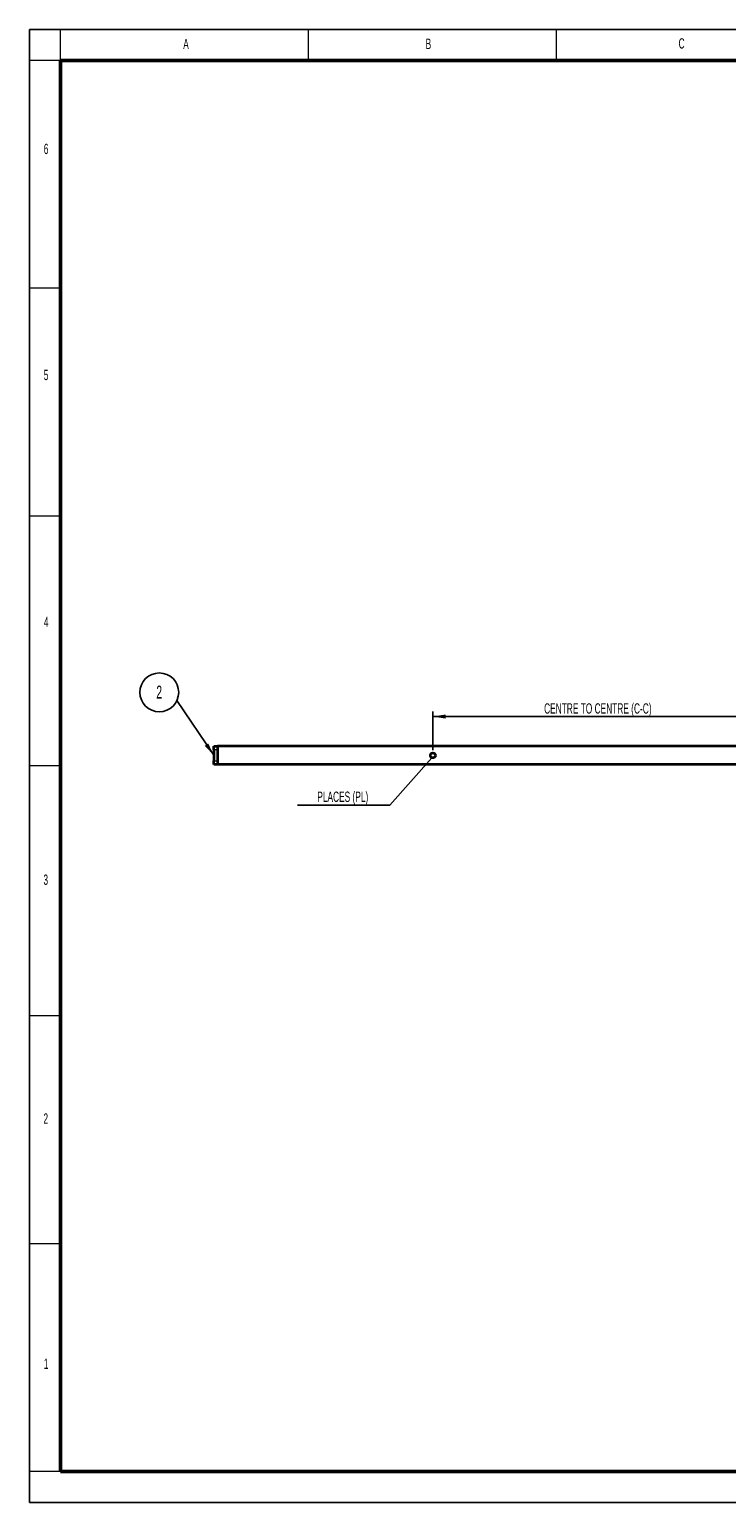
# Model space of a CAD drawing. Header units: millimetres. Extents: x 48 to 2827, y 39 to 2041.
# Tile 1 of 3: x 48 to 995, y 39 to 2041. Entities that reach past the tile are written whole.
import ezdxf

# ---------------------------------------------------------------- set-up
doc = ezdxf.new("R2010")
doc.units = ezdxf.units.MM
doc.header["$LTSCALE"] = 7
doc.linetypes.add('SLD-Solid', pattern=[0])
doc.layers.add('-FORMAT-', color=7, linetype='SLD-Solid')
doc.layers.add('-FORMAT_TEXT-', color=7, linetype='SLD-Solid')
doc.styles.add('SLDTEXTSTYLE0', font='TXT', dxfattribs={"width": 0.605})
doc.dimstyles.new('SLDDIMSTYLE1', dxfattribs={"dimtxt": 14, "dimasz": 17.5, "dimexe": 0, "dimexo": 0.0625, "dimgap": 3.5, "dimtad": 1, "dimdec": 1, "dimrnd": 1e-09, "dimzin": 12, "dimdsep": 46, "dimtxsty": 'SLDTEXTSTYLE0', "dimsah": 1, "dimcen": 0.09, "dimadec": 0, "dimazin": 3, "dimtfac": 1, "dimtdec": 1, "dimtofl": 0, "dimtmove": 0, "dimatfit": 3, "dimfxl": 1, "dimfrac": 2, "dimtolj": 1, "dimtzin": 12, "dimarcsym": 0})
doc.dimstyles.new('SLDDIMSTYLE3', dxfattribs={"dimtxt": 0.18, "dimasz": 17.5, "dimexe": 0, "dimexo": 0.0625, "dimgap": 0, "dimtad": 0, "dimtih": 1, "dimtoh": 1, "dimdec": 0, "dimrnd": 1e-09, "dimzin": 0, "dimdsep": 46, "dimtxsty": 'Standard', "dimsah": 1, "dimcen": 0.09, "dimadec": 0, "dimazin": 0, "dimtfac": 17.5, "dimtdec": 0, "dimtofl": 0, "dimtmove": 0, "dimatfit": 3, "dimfxl": 1, "dimfrac": 2, "dimtolj": 1, "dimtzin": 0, "dimarcsym": 0})
doc.dimstyles.new('SLDDIMSTYLE4', dxfattribs={"dimtxt": 0.18, "dimasz": 17.5, "dimexe": 0, "dimexo": 0.0625, "dimgap": 0, "dimtad": 0, "dimtih": 1, "dimtoh": 1, "dimdec": 0, "dimrnd": 1e-09, "dimzin": 0, "dimdsep": 46, "dimtxsty": 'Standard', "dimblk1": 'NONE', "dimblk2": 'NONE', "dimsah": 1, "dimcen": 0.09, "dimadec": 0, "dimazin": 0, "dimtfac": 17.5, "dimtdec": 0, "dimtofl": 0, "dimtmove": 0, "dimatfit": 3, "dimldrblk": 'NONE', "dimfxl": 1, "dimfrac": 2, "dimtolj": 1, "dimtzin": 0, "dimarcsym": 0})

# ---------------------------------------------------------------- blocks, each defined once
blk = doc.blocks.new('_D_1')
at = {"layer": '-FORMAT-', "color": 7, "transparency": 16777216}
for p, q in [((596, 1061.9), (596, 1114.7)), ((596, 1107.7), (1146, 1107.7)), ((1146, 1061.9), (1146, 1114.7))]:
    blk.add_line(p, q, dxfattribs=at)
for points in [[(596, 1107.7), (613.5, 1104.9), (613.5, 1110.5)], [(1146, 1107.7), (1128.5, 1110.5), (1128.5, 1104.9)]]:
    blk.add_solid(points, dxfattribs=at)
at = {"layer": '-FORMAT-', "color": 7, "transparency": 16777216, "insert": (747.1, 1125.7), "char_height": 14, "attachment_point": 1, "style": 'SLDTEXTSTYLE0'}
blk.add_mtext('CENTRE TO CENTRE (C-C)', dxfattribs=at)
blk = doc.blocks.new('SW_NOTE_0_2')
at = {"layer": '-FORMAT-', "color": 0}
blk.add_circle((-24, 11.1), 26.4, dxfattribs=at)
at = {"layer": '-FORMAT-', "color": 0, "insert": (-24.1, 20.3), "char_height": 17.5, "attachment_point": 2, "style": 'SLDTEXTSTYLE0'}
blk.add_mtext('2', dxfattribs=at)
blk = doc.blocks.new('SW_NOTE_0_3')
at = {"layer": '-FORMAT-', "color": 0}
blk.add_line((-125.4, 0), (0, 0), dxfattribs=at)
at = {"layer": '-FORMAT-', "color": 0, "insert": (-63.7, 18.3), "char_height": 14, "attachment_point": 2, "style": 'SLDTEXTSTYLE0'}
blk.add_mtext('PLACES (PL)', dxfattribs=at)
blk = doc.blocks.new('_None')

msp = doc.modelspace()

# ---------------------------------------------------------------- linework, layer by layer
at = {"layer": '-FORMAT-', "lineweight": 25}
for p, q in [((2827.2, 2041.49), (48.2, 2041.49)), ((48.2, 2041.49), (48.2, 39.49)), ((48.2, 39.49), (2827.2, 39.49))]:
    msp.add_line(p, q, dxfattribs=at)
at = {"layer": '-FORMAT-', "lineweight": 18}
for p, q in [((90.2, 1999.49), (90.2, 2041.49)), ((427.08, 1999.49), (427.08, 2041.49)), ((763.95, 1999.49), (763.95, 2041.49)), ((90.2, 1999.49), (48.2, 1999.49)), ((90.2, 1689.74), (48.2, 1689.74)), ((90.2, 1379.99), (48.2, 1379.99)), ((90.2, 1040.49), (48.2, 1040.49)), ((90.2, 700.99), (48.2, 700.99)), ((90.2, 391.24), (48.2, 391.24)), ((90.2, 81.49), (48.2, 81.49))]:
    msp.add_line(p, q, dxfattribs=at)
at = {"layer": '-FORMAT-', "lineweight": 50}
for p, q in [((2785.2, 1999.49), (90.2, 1999.49)), ((90.2, 1999.49), (90.2, 81.49)), ((90.2, 81.49), (2785.2, 81.49))]:
    msp.add_line(p, q, dxfattribs=at)
at = {"color": 7, "linetype": 'SLD-Solid', "lineweight": 35}
for p, q in [((298.39, 1067.38), (303.39, 1067.38)), ((298.39, 1062.38), (298.39, 1067.38)), ((298.39, 1062.38), (298.39, 1047.38)), ((303.39, 1067.38), (303.39, 1062.38)), ((2453.39, 1067.38), (303.39, 1067.38)), ((303.39, 1062.38), (303.39, 1047.38)), ((298.39, 1042.38), (298.39, 1047.38)), ((303.39, 1042.38), (298.39, 1042.38)), ((303.39, 1047.38), (303.39, 1042.38)), ((2453.39, 1042.38), (303.39, 1042.38))]:
    msp.add_line(p, q, dxfattribs=at)
at = {"color": 8, "linetype": 'SLD-Solid', "lineweight": 18}
for p, q in [((303.39, 1062.38), (298.39, 1062.38)), ((298.39, 1047.38), (303.39, 1047.38))]:
    msp.add_line(p, q, dxfattribs=at)
at = {"color": 7, "linetype": 'SLD-Solid', "lineweight": 35}
msp.add_circle((596.04, 1054.88), 3.4, dxfattribs=at)

# ---------------------------------------------------------------- block references
at = {"layer": '-FORMAT-', "color": 7}
for name, p in [('SW_NOTE_0_2', (248.47, 1129.42)), ('SW_NOTE_0_3', (537.38, 987.45))]:
    msp.add_blockref(name, p, dxfattribs=at)

# ---------------------------------------------------------------- texts
at = {"layer": '-FORMAT_TEXT-', "char_height": 14, "attachment_point": 2, "style": 'SLDTEXTSTYLE0'}
for s, insert in [('A', (260.8, 2028.73)), ('B', (590.01, 2028.94)), ('C', (933.84, 2029.54)), ('6', (70.75, 1886.16)), ('5', (70.75, 1578.93)), ('4', (70.93, 1243.24)), ('3', (70.3, 892.96)), ('2', (70.3, 568.35)), ('1', (70.88, 235.11))]:
    msp.add_mtext(s, dxfattribs=dict(at, insert=insert))

# ---------------------------------------------------------------- dimensions: what is measured, and where the dimension line sits
at = {"layer": '-FORMAT-', "color": 7}
dim = msp.add_linear_dim(base=(1146.04, 1107.66), p1=(596.04, 1054.88), p2=(1146.04, 1054.88), angle=0, text='CENTRE TO CENTRE (C-C)', dimstyle='SLDDIMSTYLE1', dxfattribs=at)
dim.commit()
dim.dimension.update_dxf_attribs({"geometry": '_D_1', "text_midpoint": (871.04, 1107.66), "dimtype": 160})

# ---------------------------------------------------------------- leaders
msp.add_leader([(298.39, 1055.03), (248.47, 1129.42)], dimstyle='SLDDIMSTYLE3', dxfattribs=at)
at = {"layer": '-FORMAT-', "color": 7, "has_arrowhead": 0}
msp.add_leader([(594.73, 1051.74), (537.38, 987.45)], dimstyle='SLDDIMSTYLE4', dxfattribs=at)

doc.saveas('drawing.dxf')
